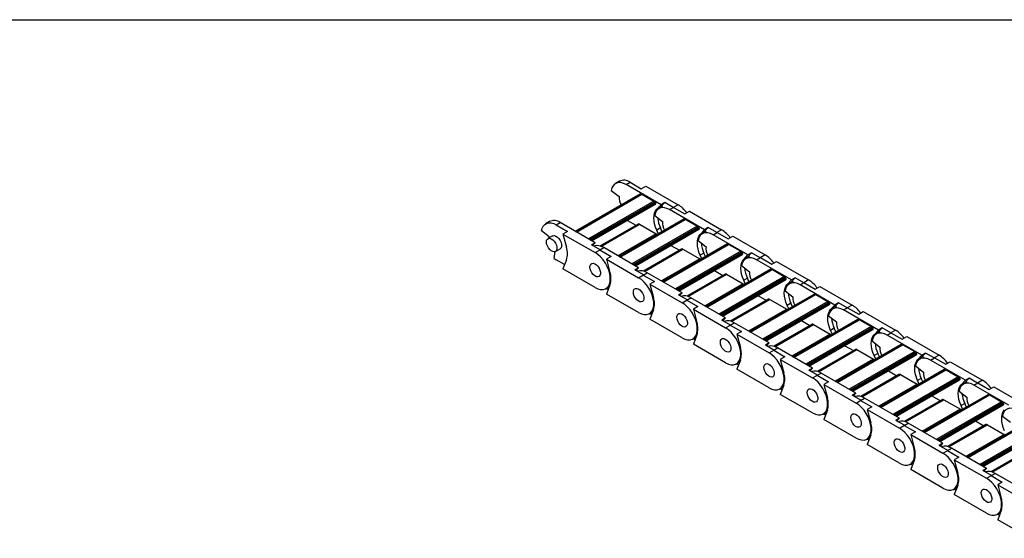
# Model space of a CAD drawing. Header units: millimetres. Extents: x 19 to 819, y 19 to 629.
# Tile 3 of 6: x 502 to 661, y 545 to 629. Entities that reach past the tile are written whole.
import ezdxf

# ---------------------------------------------------------------- set-up
doc = ezdxf.new("R2010")
doc.units = ezdxf.units.MM
doc.header["$LTSCALE"] = 3
doc.layers.add('TEXT', color=140, linetype='Continuous', lineweight=25)

msp = doc.modelspace()

# ---------------------------------------------------------------- linework, layer by layer
for p, q in [((598.638, 602.612), (598.002, 602.244)), ((599.727, 602.074), (600.363, 602.441)), ((600.363, 602.441), (602.173, 601.396)), ((597.324, 601.133), (598.588, 600.146)), ((605.341, 598.833), (599.727, 602.074)), ((602.173, 601.396), (602.915, 601.825)), ((602.915, 601.825), (608.106, 598.828)), ((601.951, 600.547), (591.554, 594.545)), ((591.581, 594.53), (601.996, 600.543)), ((602.197, 600.513), (591.707, 594.457)), ((591.75, 594.432), (602.272, 600.506)), ((604.181, 599.404), (593.66, 593.33)), ((593.833, 593.23), (604.282, 599.262)), ((601.996, 600.543), (602.122, 600.47)), ((602.272, 600.506), (604.181, 599.404)), ((604.324, 599.199), (593.908, 593.187)), ((604.457, 599.122), (594.042, 593.109)), ((604.516, 598.986), (594.189, 593.024)), ((594.22, 593.006), (604.449, 598.911)), ((604.324, 599.199), (604.457, 599.122)), ((604.65, 598.093), (605.341, 598.833)), ((604.65, 598.093), (605.244, 598.436)), ((605.596, 598.546), (605.002, 598.203)), ((605.244, 598.436), (605.109, 598.265)), ((605.244, 598.436), (605.935, 599.176)), ((605.935, 599.176), (605.341, 598.833)), ((607.321, 598.375), (605.935, 599.176)), ((606.727, 598.032), (607.363, 598.4)), ((612.341, 594.792), (606.727, 598.032)), ((608.106, 598.828), (607.321, 598.375)), ((607.363, 598.4), (609.173, 597.355)), ((609.173, 597.355), (609.916, 597.784)), ((609.916, 597.784), (615.106, 594.787)), ((587.395, 596.121), (586.759, 595.754)), ((608.952, 596.506), (598.555, 590.504)), ((598.581, 590.489), (608.997, 596.502)), ((609.198, 596.472), (598.707, 590.416)), ((598.751, 590.391), (609.273, 596.465)), ((599.947, 596.312), (601.313, 595.524)), ((604.325, 597.091), (605.588, 596.104)), ((608.997, 596.502), (609.123, 596.429)), ((609.273, 596.465), (611.182, 595.363)), ((587.345, 593.655), (586.081, 594.642)), ((588.484, 595.583), (589.12, 595.951)), ((588.484, 595.583), (590.293, 594.538)), ((594.734, 592.71), (589.12, 595.951)), ((590.293, 594.538), (589.551, 594.11)), ((601.655, 595.721), (595.508, 592.173)), ((595.678, 592.118), (601.88, 595.699)), ((611.182, 595.363), (600.66, 589.289)), ((600.833, 589.189), (611.282, 595.221)), ((611.324, 595.158), (600.908, 589.145)), ((611.458, 595.081), (601.042, 589.068)), ((611.516, 594.944), (601.189, 588.983)), ((601.221, 588.965), (611.449, 594.87)), ((601.88, 595.699), (604.574, 594.143)), ((605.244, 595.078), (604.65, 594.735)), ((604.904, 594.17), (604.65, 594.735)), ((605.498, 594.512), (605.244, 595.078)), ((611.324, 595.158), (611.458, 595.081)), ((611.651, 594.052), (612.341, 594.792)), ((612.596, 594.505), (612.003, 594.162)), ((612.245, 594.395), (612.935, 595.134)), ((612.935, 595.134), (612.341, 594.792)), ((614.321, 594.334), (612.935, 595.134)), ((615.106, 594.787), (614.321, 594.334)), ((587.884, 593.805), (587.141, 593.377)), ((587.328, 593.485), (587.345, 593.655)), ((589.551, 594.11), (594.742, 591.113)), ((589.551, 594.11), (590.123, 591.963)), ((604.574, 594.143), (598.412, 590.586)), ((611.325, 593.05), (612.589, 592.063)), ((611.651, 594.052), (612.245, 594.395)), ((612.245, 594.395), (612.109, 594.224)), ((613.727, 593.991), (614.364, 594.359)), ((619.341, 590.75), (613.727, 593.991)), ((614.364, 594.359), (616.174, 593.314)), ((616.174, 593.314), (616.916, 593.742)), ((616.916, 593.742), (622.107, 590.746)), ((588.341, 591.298), (589.084, 591.727)), ((594.734, 592.71), (594.14, 592.367)), ((595.526, 591.566), (594.14, 592.367)), ((594.318, 592.264), (594.734, 592.71)), ((594.742, 591.113), (595.526, 591.566)), ((595.484, 591.542), (596.12, 591.909)), ((595.484, 591.542), (597.294, 590.497)), ((601.734, 588.668), (596.12, 591.909)), ((608.655, 591.68), (602.509, 588.131)), ((602.678, 588.077), (608.88, 591.657)), ((615.952, 592.465), (605.555, 586.463)), ((605.581, 586.448), (615.997, 592.46)), ((616.198, 592.431), (605.707, 586.375)), ((605.751, 586.35), (616.273, 592.424)), ((606.947, 592.271), (608.313, 591.482)), ((618.182, 591.321), (607.66, 585.247)), ((608.88, 591.657), (611.574, 590.102)), ((615.997, 592.46), (616.123, 592.388)), ((616.273, 592.424), (618.182, 591.321)), ((588.153, 590.166), (588.294, 591.275)), ((589.821, 589.177), (588.484, 589.949)), ((590.123, 589.961), (589.551, 588.476)), ((597.294, 590.497), (596.551, 590.069)), ((596.551, 590.069), (601.742, 587.072)), ((596.551, 590.069), (597.124, 587.922)), ((611.574, 590.102), (605.413, 586.545)), ((607.834, 585.147), (618.283, 591.179)), ((618.324, 591.117), (607.909, 585.104)), ((618.458, 591.04), (608.042, 585.027)), ((618.516, 590.903), (608.19, 584.942)), ((608.221, 584.924), (618.45, 590.828)), ((612.245, 591.037), (611.651, 590.694)), ((611.905, 590.128), (611.651, 590.694)), ((612.499, 590.471), (612.245, 591.037)), ((618.324, 591.117), (618.458, 591.04)), ((618.651, 590.011), (619.341, 590.75)), ((618.651, 590.011), (619.245, 590.354)), ((619.597, 590.464), (619.003, 590.121)), ((619.245, 590.354), (619.11, 590.182)), ((619.245, 590.354), (619.935, 591.093)), ((619.935, 591.093), (619.341, 590.75)), ((621.322, 590.293), (619.935, 591.093)), ((620.728, 589.95), (621.364, 590.317)), ((626.342, 586.709), (620.728, 589.95)), ((622.107, 590.746), (621.322, 590.293)), ((621.364, 590.317), (623.174, 589.273)), ((594.742, 585.479), (589.551, 588.476)), ((601.734, 588.668), (601.14, 588.326)), ((602.527, 587.525), (601.14, 588.326)), ((601.318, 588.223), (601.734, 588.668)), ((622.952, 588.424), (612.555, 582.422)), ((612.582, 582.406), (622.997, 588.419)), ((623.198, 588.39), (612.708, 582.334)), ((612.752, 582.308), (623.273, 588.382)), ((613.948, 588.23), (615.314, 587.441)), ((618.325, 589.009), (619.589, 588.022)), ((622.997, 588.419), (623.123, 588.347)), ((623.174, 589.273), (623.916, 589.701)), ((623.273, 588.382), (625.182, 587.28)), ((623.916, 589.701), (629.107, 586.705)), ((601.742, 587.072), (602.527, 587.525)), ((602.484, 587.501), (603.121, 587.868)), ((602.484, 587.501), (604.294, 586.456)), ((608.735, 584.627), (603.121, 587.868)), ((615.656, 587.638), (609.509, 584.09)), ((609.678, 584.036), (615.881, 587.616)), ((625.182, 587.28), (614.661, 581.206)), ((614.834, 581.106), (625.283, 587.138)), ((625.325, 587.076), (614.909, 581.063)), ((625.458, 586.998), (615.043, 580.986)), ((625.517, 586.862), (615.19, 580.901)), ((615.221, 580.882), (625.45, 586.787)), ((615.881, 587.616), (618.575, 586.061)), ((619.245, 586.995), (618.651, 586.653)), ((618.905, 586.087), (618.651, 586.653)), ((619.499, 586.43), (619.245, 586.995)), ((625.325, 587.076), (625.458, 586.998)), ((625.652, 585.969), (626.342, 586.709)), ((626.246, 586.312), (626.936, 587.052)), ((626.936, 587.052), (626.342, 586.709)), ((628.322, 586.252), (626.936, 587.052)), ((629.107, 586.705), (628.322, 586.252)), ((596.466, 585.308), (596.742, 585.468)), ((596.821, 585.136), (596.494, 585.324)), ((597.124, 585.92), (596.551, 584.434)), ((604.294, 586.456), (603.552, 586.027)), ((603.552, 586.027), (608.742, 583.031)), ((603.552, 586.027), (604.124, 583.881)), ((618.575, 586.061), (612.413, 582.504)), ((625.652, 585.969), (626.246, 586.312)), ((626.597, 586.422), (626.003, 586.079)), ((626.246, 586.312), (626.11, 586.141)), ((627.728, 585.909), (628.364, 586.276)), ((633.342, 582.668), (627.728, 585.909)), ((628.364, 586.276), (630.174, 585.231)), ((630.174, 585.231), (630.917, 585.66)), ((630.917, 585.66), (636.107, 582.663)), ((601.742, 581.438), (596.551, 584.434)), ((608.735, 584.627), (608.141, 584.284)), ((609.527, 583.484), (608.141, 584.284)), ((608.319, 584.182), (608.735, 584.627)), ((608.742, 583.031), (609.527, 583.484)), ((609.485, 583.459), (610.121, 583.827)), ((609.485, 583.459), (611.294, 582.415)), ((615.735, 580.586), (610.121, 583.827)), ((622.656, 583.597), (616.509, 580.049)), ((616.679, 579.994), (622.881, 583.575)), ((629.953, 584.382), (619.556, 578.38)), ((619.582, 578.365), (629.998, 584.378)), ((630.199, 584.349), (619.708, 578.292)), ((619.752, 578.267), (630.274, 584.341)), ((620.948, 584.188), (622.314, 583.4)), ((622.881, 583.575), (625.575, 582.02)), ((625.326, 584.968), (626.59, 583.981)), ((629.998, 584.378), (630.124, 584.305)), ((630.274, 584.341), (632.183, 583.239)), ((604.124, 581.879), (603.552, 580.393)), ((611.294, 582.415), (610.552, 581.986)), ((610.552, 581.986), (615.743, 578.99)), ((610.552, 581.986), (611.124, 579.84)), ((625.575, 582.02), (619.413, 578.463)), ((632.183, 583.239), (621.661, 577.165)), ((621.835, 577.065), (632.284, 583.097)), ((632.325, 583.034), (621.909, 577.022)), ((632.459, 582.957), (622.043, 576.944)), ((632.517, 582.821), (622.19, 576.859)), ((622.222, 576.841), (632.45, 582.746)), ((626.246, 582.954), (625.652, 582.611)), ((625.905, 582.046), (625.652, 582.611)), ((626.499, 582.389), (626.246, 582.954)), ((632.325, 583.034), (632.459, 582.957)), ((632.652, 581.928), (633.342, 582.668)), ((632.652, 581.928), (633.246, 582.271)), ((633.598, 582.381), (633.004, 582.038)), ((633.246, 582.271), (633.11, 582.1)), ((633.246, 582.271), (633.936, 583.011)), ((633.936, 583.011), (633.342, 582.668)), ((635.322, 582.21), (633.936, 583.011)), ((634.728, 581.867), (635.365, 582.235)), ((640.342, 578.627), (634.728, 581.867)), ((636.107, 582.663), (635.322, 582.21)), ((635.365, 582.235), (637.175, 581.19)), ((603.467, 581.267), (603.743, 581.426)), ((603.822, 581.094), (603.495, 581.283)), ((608.742, 577.397), (603.552, 580.393)), ((615.735, 580.586), (615.141, 580.243)), ((616.528, 579.443), (615.141, 580.243)), ((615.319, 580.14), (615.735, 580.586)), ((636.953, 580.341), (626.556, 574.339)), ((626.582, 574.324), (636.998, 580.337)), ((637.199, 580.307), (626.708, 574.251)), ((626.752, 574.226), (637.274, 580.3)), ((632.326, 580.926), (633.59, 579.94)), ((636.998, 580.337), (637.124, 580.264)), ((637.175, 581.19), (637.917, 581.619)), ((637.274, 580.3), (639.183, 579.198)), ((637.917, 581.619), (643.108, 578.622)), ((615.743, 578.99), (616.528, 579.443)), ((616.485, 579.418), (617.121, 579.786)), ((616.485, 579.418), (618.295, 578.373)), ((622.735, 576.545), (617.121, 579.786)), ((629.656, 579.556), (623.51, 576.008)), ((623.679, 575.953), (629.881, 579.534)), ((627.949, 580.147), (629.314, 579.359)), ((639.183, 579.198), (628.661, 573.124)), ((628.835, 573.024), (639.284, 579.056)), ((639.325, 578.993), (628.91, 572.98)), ((639.459, 578.916), (629.043, 572.903)), ((639.517, 578.78), (629.191, 572.818)), ((629.222, 572.8), (639.451, 578.705)), ((629.881, 579.534), (632.575, 577.978)), ((633.246, 578.913), (632.652, 578.57)), ((633.5, 578.348), (633.246, 578.913)), ((639.325, 578.993), (639.459, 578.916)), ((640.246, 578.23), (640.936, 578.97)), ((640.936, 578.97), (640.342, 578.627)), ((642.323, 578.169), (640.936, 578.97)), ((610.467, 577.226), (610.743, 577.385)), ((610.822, 577.053), (610.495, 577.242)), ((611.124, 577.837), (610.552, 576.352)), ((618.295, 578.373), (617.552, 577.945)), ((617.552, 577.945), (622.743, 574.948)), ((617.552, 577.945), (618.125, 575.799)), ((632.575, 577.978), (626.414, 574.421)), ((632.906, 578.005), (632.652, 578.57)), ((639.652, 577.887), (640.342, 578.627)), ((639.652, 577.887), (640.246, 578.23)), ((640.598, 578.34), (640.004, 577.997)), ((640.246, 578.23), (640.111, 578.059)), ((641.729, 577.826), (642.365, 578.194)), ((647.343, 574.585), (641.729, 577.826)), ((643.108, 578.622), (642.323, 578.169)), ((642.365, 578.194), (644.175, 577.149)), ((644.175, 577.149), (644.917, 577.577)), ((644.917, 577.577), (650.108, 574.581)), ((615.743, 573.355), (610.552, 576.352)), ((622.735, 576.545), (622.141, 576.202)), ((623.528, 575.402), (622.141, 576.202)), ((622.32, 576.099), (622.735, 576.545)), ((623.485, 575.377), (624.122, 575.744)), ((629.736, 572.504), (624.122, 575.744)), ((636.657, 575.515), (630.51, 571.966)), ((630.679, 571.912), (636.882, 575.493)), ((643.954, 576.3), (633.556, 570.298)), ((633.583, 570.283), (643.999, 576.296)), ((644.199, 576.266), (633.709, 570.21)), ((633.753, 570.185), (644.274, 576.259)), ((634.949, 576.106), (636.315, 575.318)), ((636.882, 575.493), (639.576, 573.937)), ((639.326, 576.885), (640.59, 575.898)), ((643.999, 576.296), (644.124, 576.223)), ((644.274, 576.259), (646.184, 575.157)), ((622.743, 574.948), (623.528, 575.402)), ((623.485, 575.377), (625.295, 574.332)), ((625.295, 574.332), (624.553, 573.904)), ((624.553, 573.904), (629.743, 570.907)), ((624.553, 573.904), (625.125, 571.757)), ((639.576, 573.937), (633.414, 570.38)), ((646.184, 575.157), (635.662, 569.083)), ((635.835, 568.982), (646.284, 575.015)), ((646.326, 574.952), (635.91, 568.939)), ((646.459, 574.875), (636.044, 568.862)), ((646.518, 574.738), (636.191, 568.777)), ((636.223, 568.759), (646.451, 574.664)), ((640.246, 574.872), (639.652, 574.529)), ((639.906, 573.964), (639.652, 574.529)), ((640.5, 574.306), (640.246, 574.872)), ((646.326, 574.952), (646.459, 574.875)), ((646.653, 573.846), (647.343, 574.585)), ((646.653, 573.846), (647.247, 574.189)), ((647.598, 574.299), (647.004, 573.956)), ((647.247, 574.189), (647.111, 574.017)), ((647.247, 574.189), (647.937, 574.928)), ((647.937, 574.928), (647.343, 574.585)), ((649.323, 574.128), (647.937, 574.928)), ((648.729, 573.785), (649.366, 574.152)), ((650.108, 574.581), (649.323, 574.128)), ((649.366, 574.152), (651.175, 573.108)), ((617.467, 573.185), (617.743, 573.344)), ((617.823, 573.012), (617.495, 573.201)), ((618.125, 573.796), (617.552, 572.311)), ((622.743, 569.314), (617.552, 572.311)), ((629.736, 572.504), (629.142, 572.161)), ((629.32, 572.058), (629.736, 572.504)), ((646.327, 572.844), (647.591, 571.857)), ((654.343, 570.544), (648.729, 573.785)), ((651.175, 573.108), (651.918, 573.536)), ((651.918, 573.536), (657.108, 570.54)), ((630.528, 571.36), (629.142, 572.161)), ((629.743, 570.907), (630.528, 571.36)), ((630.486, 571.336), (631.122, 571.703)), ((630.486, 571.336), (632.296, 570.291)), ((636.736, 568.462), (631.122, 571.703)), ((643.657, 571.474), (637.51, 567.925)), ((637.68, 567.871), (643.882, 571.451)), ((650.954, 572.259), (640.557, 566.257)), ((640.583, 566.241), (650.999, 572.254)), ((651.2, 572.225), (640.709, 566.169)), ((640.753, 566.143), (651.275, 572.218)), ((641.949, 572.065), (643.315, 571.276)), ((653.184, 571.115), (642.662, 565.041)), ((642.836, 564.941), (653.285, 570.973)), ((653.326, 570.911), (642.91, 564.898)), ((653.46, 570.834), (643.044, 564.821)), ((643.882, 571.451), (646.576, 569.896)), ((647.247, 570.831), (646.653, 570.488)), ((647.501, 570.265), (647.247, 570.831)), ((650.999, 572.254), (651.125, 572.182)), ((651.275, 572.218), (653.184, 571.115)), ((653.326, 570.911), (653.46, 570.834)), ((654.247, 570.147), (654.937, 570.887)), ((654.937, 570.887), (654.343, 570.544)), ((656.323, 570.087), (654.937, 570.887)), ((624.468, 569.143), (624.744, 569.303)), ((624.823, 568.971), (624.496, 569.16)), ((625.125, 569.755), (624.553, 568.27)), ((632.296, 570.291), (631.553, 569.862)), ((631.553, 569.862), (636.744, 566.866)), ((631.553, 569.862), (632.125, 567.716)), ((646.576, 569.896), (640.414, 566.339)), ((653.518, 570.697), (643.192, 564.736)), ((643.223, 564.718), (653.451, 570.622)), ((646.907, 569.922), (646.653, 570.488)), ((653.653, 569.805), (654.343, 570.544)), ((653.653, 569.805), (654.247, 570.147)), ((654.599, 570.257), (654.005, 569.915)), ((654.247, 570.147), (654.111, 569.976)), ((655.73, 569.744), (656.366, 570.111)), ((661.343, 566.503), (655.73, 569.744)), ((657.108, 570.54), (656.323, 570.087)), ((656.366, 570.111), (658.176, 569.066)), ((658.176, 569.066), (658.918, 569.495)), ((658.918, 569.495), (664.109, 566.499)), ((629.743, 565.273), (624.553, 568.27)), ((636.736, 568.462), (636.142, 568.119)), ((637.529, 567.319), (636.142, 568.119)), ((636.32, 568.017), (636.736, 568.462)), ((637.486, 567.295), (638.123, 567.662)), ((643.736, 564.421), (638.123, 567.662)), ((657.954, 568.218), (647.557, 562.215)), ((647.584, 562.2), (657.999, 568.213)), ((658.2, 568.184), (647.709, 562.128)), ((647.753, 562.102), (658.275, 568.176)), ((648.95, 568.024), (650.316, 567.235)), ((653.327, 568.803), (654.591, 567.816)), ((657.999, 568.213), (658.125, 568.14)), ((658.275, 568.176), (660.184, 567.074)), ((636.744, 566.866), (637.529, 567.319)), ((637.486, 567.295), (639.296, 566.25)), ((639.296, 566.25), (638.553, 565.821)), ((650.657, 567.432), (644.511, 563.884)), ((644.68, 563.83), (650.882, 567.41)), ((660.184, 567.074), (649.663, 561)), ((649.836, 560.9), (660.285, 566.932)), ((660.326, 566.87), (649.911, 560.857)), ((660.46, 566.792), (650.044, 560.78)), ((660.519, 566.656), (650.192, 560.694)), ((650.223, 560.676), (660.452, 566.581)), ((650.882, 567.41), (653.576, 565.855)), ((654.247, 566.789), (653.653, 566.446)), ((653.907, 565.881), (653.653, 566.446)), ((654.501, 566.224), (654.247, 566.789)), ((660.326, 566.87), (660.46, 566.792)), ((631.468, 565.102), (631.744, 565.261)), ((631.823, 564.93), (631.496, 565.118)), ((632.125, 565.714), (631.553, 564.228)), ((638.553, 565.821), (643.744, 562.825)), ((638.553, 565.821), (639.126, 563.675)), ((643.736, 564.421), (643.142, 564.078)), ((643.321, 563.975), (643.736, 564.421)), ((653.576, 565.855), (647.415, 562.298)), ((660.327, 564.762), (661.591, 563.775)), ((636.744, 561.232), (631.553, 564.228)), ((644.529, 563.278), (643.142, 564.078)), ((643.744, 562.825), (644.529, 563.278)), ((644.487, 563.253), (645.123, 563.621)), ((644.487, 563.253), (646.296, 562.209)), ((650.737, 560.38), (645.123, 563.621)), ((657.658, 563.391), (651.511, 559.843)), ((651.68, 559.788), (657.883, 563.369)), ((664.955, 564.176), (654.558, 558.174)), ((654.584, 558.159), (665, 564.172)), ((665.2, 564.142), (654.71, 558.086)), ((654.754, 558.061), (665.275, 564.135)), ((655.95, 563.982), (657.316, 563.194)), ((667.185, 563.033), (656.663, 556.959)), ((656.836, 556.859), (667.285, 562.891)), ((667.327, 562.828), (656.911, 556.816)), ((657.883, 563.369), (660.577, 561.814)), ((638.469, 561.061), (638.744, 561.22)), ((639.126, 561.673), (638.553, 560.187)), ((646.296, 562.209), (645.554, 561.78)), ((645.554, 561.78), (650.744, 558.784)), ((645.554, 561.78), (646.126, 559.634)), ((660.577, 561.814), (654.415, 558.257)), ((667.461, 562.751), (657.045, 556.738)), ((667.519, 562.615), (657.192, 556.653)), ((657.224, 556.635), (667.452, 562.54)), ((638.824, 560.888), (638.497, 561.077)), ((643.744, 557.191), (638.553, 560.187)), ((650.737, 560.38), (650.143, 560.037)), ((651.529, 559.237), (650.143, 560.037)), ((650.321, 559.934), (650.737, 560.38)), ((650.744, 558.784), (651.529, 559.237)), ((651.487, 559.212), (652.123, 559.58)), ((651.487, 559.212), (653.297, 558.167)), ((657.737, 556.339), (652.123, 559.58)), ((653.297, 558.167), (652.554, 557.739)), ((664.658, 559.35), (658.511, 555.802)), ((658.681, 555.747), (664.883, 559.328)), ((645.469, 557.02), (645.745, 557.179)), ((645.824, 556.847), (645.497, 557.036)), ((646.126, 557.631), (645.554, 556.146)), ((652.554, 557.739), (657.745, 554.742)), ((652.554, 557.739), (653.127, 555.592)), ((650.744, 553.149), (645.554, 556.146)), ((657.737, 556.339), (657.143, 555.996)), ((658.53, 555.195), (657.143, 555.996)), ((657.321, 555.893), (657.737, 556.339)), ((657.745, 554.742), (658.53, 555.195)), ((658.487, 555.171), (659.124, 555.538)), ((658.487, 555.171), (660.297, 554.126)), ((664.738, 552.297), (659.124, 555.538)), ((653.127, 553.59), (652.554, 552.105)), ((660.297, 554.126), (659.555, 553.698)), ((659.555, 553.698), (664.745, 550.701)), ((659.555, 553.698), (660.127, 551.551)), ((652.469, 552.979), (652.745, 553.138)), ((652.824, 552.806), (652.497, 552.995)), ((657.745, 549.108), (652.554, 552.105)), ((659.47, 548.937), (659.745, 549.097)), ((659.825, 548.765), (659.498, 548.954)), ((660.127, 549.549), (659.555, 548.063)), ((664.745, 545.067), (659.555, 548.063))]:
    msp.add_line(p, q)
at = {"flags": 128}
for points in [[(599.727, 602.074), (599.303, 602.275), (598.892, 602.385), (598.507, 602.4), (598.159, 602.32), (597.858, 602.146), (597.614, 601.885), (597.434, 601.543), (597.324, 601.133)], [(604.65, 594.735), (604.453, 595.233), (604.309, 595.731), (604.222, 596.216), (604.192, 596.679), (604.222, 597.107), (604.309, 597.491), (604.453, 597.822), (604.65, 598.093)], [(606.727, 598.032), (606.303, 598.234), (605.893, 598.344), (605.507, 598.359), (605.159, 598.279), (604.858, 598.105), (604.614, 597.843), (604.435, 597.502), (604.325, 597.091)], [(586.081, 594.642), (586.191, 595.053), (586.371, 595.394), (586.615, 595.656), (586.916, 595.829), (587.264, 595.91), (587.649, 595.895), (588.06, 595.785), (588.484, 595.583)], [(586.893, 592.827), (586.93, 593.094), (587.04, 593.294), (587.212, 593.409), (587.431, 593.429), (587.678, 593.351), (587.93, 593.184), (588.165, 592.941), (588.363, 592.645), (588.506, 592.321), (588.58, 591.999), (588.58, 591.707), (588.506, 591.471), (588.363, 591.312), (588.165, 591.244), (587.93, 591.273), (587.678, 591.397), (587.431, 591.604), (587.212, 591.877), (587.04, 592.19), (586.93, 592.517), (586.893, 592.827)], [(587.884, 593.805), (587.955, 593.838), (588.174, 593.857), (588.42, 593.78), (588.672, 593.612), (588.908, 593.37), (589.106, 593.073), (589.248, 592.75), (589.323, 592.428), (589.323, 592.136), (589.248, 591.9), (589.106, 591.741), (589.084, 591.727)], [(604.574, 594.143), (604.636, 594.1), (604.693, 594.048)], [(611.651, 590.694), (611.454, 591.192), (611.31, 591.689), (611.222, 592.175), (611.192, 592.637), (611.222, 593.066), (611.31, 593.45), (611.454, 593.781), (611.651, 594.052)], [(613.727, 593.991), (613.304, 594.193), (612.893, 594.303), (612.508, 594.318), (612.159, 594.237), (611.859, 594.064), (611.615, 593.802), (611.435, 593.461), (611.325, 593.05)], [(594.742, 585.479), (595.19, 585.268), (595.623, 585.161), (596.026, 585.16), (596.385, 585.266), (596.688, 585.475), (596.925, 585.78), (597.088, 586.171), (597.171, 586.634), (597.171, 587.154), (597.088, 587.713), (596.925, 588.291), (596.688, 588.87), (596.385, 589.429), (596.026, 589.95), (595.623, 590.414), (595.19, 590.807), (594.742, 591.113)], [(611.574, 590.102), (611.636, 590.059), (611.694, 590.006)], [(618.651, 586.653), (618.454, 587.151), (618.31, 587.648), (618.222, 588.134), (618.193, 588.596), (618.222, 589.025), (618.31, 589.409), (618.454, 589.74), (618.651, 590.011)], [(620.728, 589.95), (620.304, 590.152), (619.893, 590.262), (619.508, 590.277), (619.16, 590.196), (618.859, 590.022), (618.615, 589.761), (618.435, 589.42), (618.325, 589.009)], [(593.893, 588.786), (593.931, 589.053), (594.04, 589.253), (594.212, 589.368), (594.432, 589.387), (594.678, 589.31), (594.93, 589.143), (595.166, 588.9), (595.364, 588.604), (595.506, 588.28), (595.581, 587.958), (595.581, 587.666), (595.506, 587.43), (595.364, 587.271), (595.166, 587.203), (594.93, 587.232), (594.678, 587.356), (594.432, 587.563), (594.212, 587.836), (594.04, 588.149), (593.931, 588.475), (593.893, 588.786)], [(593.893, 588.786), (593.931, 589.053), (594.04, 589.253), (594.212, 589.368), (594.432, 589.387), (594.678, 589.31), (594.93, 589.143), (595.166, 588.9), (595.364, 588.604), (595.506, 588.28), (595.581, 587.958), (595.581, 587.666), (595.506, 587.43), (595.364, 587.271), (595.166, 587.203), (594.93, 587.232), (594.678, 587.356), (594.432, 587.563), (594.212, 587.836), (594.04, 588.149), (593.931, 588.475), (593.893, 588.786)], [(601.742, 581.438), (602.19, 581.227), (602.623, 581.119), (603.026, 581.119), (603.385, 581.224), (603.689, 581.433), (603.926, 581.739), (604.088, 582.13), (604.171, 582.593), (604.171, 583.113), (604.088, 583.671), (603.926, 584.25), (603.689, 584.829), (603.385, 585.388), (603.026, 585.909), (602.623, 586.373), (602.19, 586.765), (601.742, 587.072)], [(596.742, 585.468), (596.852, 585.54), (597.047, 585.721)], [(600.893, 584.745), (600.931, 585.012), (601.041, 585.212), (601.213, 585.326), (601.432, 585.346), (601.678, 585.269), (601.931, 585.101), (602.166, 584.859), (602.364, 584.562), (602.506, 584.239), (602.581, 583.917), (602.581, 583.625), (602.506, 583.389), (602.364, 583.229), (602.166, 583.162), (601.931, 583.191), (601.678, 583.314), (601.432, 583.522), (601.213, 583.794), (601.041, 584.108), (600.931, 584.434), (600.893, 584.745)], [(600.893, 584.745), (600.931, 585.012), (601.041, 585.212), (601.213, 585.326), (601.432, 585.346), (601.678, 585.269), (601.931, 585.101), (602.166, 584.859), (602.364, 584.562), (602.506, 584.239), (602.581, 583.917), (602.581, 583.625), (602.506, 583.389), (602.364, 583.229), (602.166, 583.162), (601.931, 583.191), (601.678, 583.314), (601.432, 583.522), (601.213, 583.794), (601.041, 584.108), (600.931, 584.434), (600.893, 584.745)], [(618.575, 586.061), (618.637, 586.018), (618.694, 585.965)], [(625.652, 582.611), (625.455, 583.109), (625.31, 583.607), (625.223, 584.093), (625.193, 584.555), (625.223, 584.983), (625.31, 585.368), (625.455, 585.699), (625.652, 585.969)], [(627.728, 585.909), (627.304, 586.11), (626.894, 586.22), (626.508, 586.235), (626.16, 586.155), (625.859, 585.981), (625.615, 585.72), (625.436, 585.378), (625.326, 584.968)], [(608.742, 577.397), (609.191, 577.186), (609.624, 577.078), (610.027, 577.077), (610.386, 577.183), (610.689, 577.392), (610.926, 577.697), (611.089, 578.088), (611.171, 578.552), (611.171, 579.071), (611.089, 579.63), (610.926, 580.209), (610.689, 580.788), (610.386, 581.347), (610.027, 581.868), (609.624, 582.332), (609.191, 582.724), (608.742, 583.031)], [(625.575, 582.02), (625.637, 581.977), (625.694, 581.924)], [(632.652, 578.57), (632.455, 579.068), (632.311, 579.566), (632.223, 580.051), (632.193, 580.514), (632.223, 580.942), (632.311, 581.326), (632.455, 581.658), (632.652, 581.928)], [(634.728, 581.867), (634.305, 582.069), (633.894, 582.179), (633.509, 582.194), (633.16, 582.114), (632.86, 581.94), (632.616, 581.679), (632.436, 581.337), (632.326, 580.926)], [(603.743, 581.426), (603.852, 581.498), (604.047, 581.68)], [(607.894, 580.704), (607.931, 580.971), (608.041, 581.17), (608.213, 581.285), (608.432, 581.305), (608.679, 581.227), (608.931, 581.06), (609.167, 580.817), (609.364, 580.521), (609.507, 580.198), (609.581, 579.875), (609.581, 579.583), (609.507, 579.347), (609.364, 579.188), (609.167, 579.12), (608.931, 579.149), (608.679, 579.273), (608.432, 579.481), (608.213, 579.753), (608.041, 580.067), (607.931, 580.393), (607.894, 580.704)], [(607.894, 580.704), (607.931, 580.971), (608.041, 581.17), (608.213, 581.285), (608.432, 581.305), (608.679, 581.227), (608.931, 581.06), (609.167, 580.817), (609.364, 580.521), (609.507, 580.198), (609.581, 579.875), (609.581, 579.583), (609.507, 579.347), (609.364, 579.188), (609.167, 579.12), (608.931, 579.149), (608.679, 579.273), (608.432, 579.481), (608.213, 579.753), (608.041, 580.067), (607.931, 580.393), (607.894, 580.704)], [(615.743, 573.355), (616.191, 573.145), (616.624, 573.037), (617.027, 573.036), (617.386, 573.142), (617.689, 573.351), (617.926, 573.656), (618.089, 574.047), (618.172, 574.51), (618.172, 575.03), (618.089, 575.589), (617.926, 576.168), (617.689, 576.746), (617.386, 577.306), (617.027, 577.826), (616.624, 578.291), (616.191, 578.683), (615.743, 578.99)], [(610.743, 577.385), (610.853, 577.457), (611.048, 577.638)], [(614.894, 576.662), (614.932, 576.929), (615.042, 577.129), (615.214, 577.244), (615.433, 577.264), (615.679, 577.186), (615.931, 577.019), (616.167, 576.776), (616.365, 576.48), (616.507, 576.156), (616.582, 575.834), (616.582, 575.542), (616.507, 575.306), (616.365, 575.147), (616.167, 575.079), (615.931, 575.108), (615.679, 575.232), (615.433, 575.439), (615.214, 575.712), (615.042, 576.025), (614.932, 576.352), (614.894, 576.662)], [(614.894, 576.662), (614.932, 576.929), (615.042, 577.129), (615.214, 577.244), (615.433, 577.264), (615.679, 577.186), (615.931, 577.019), (616.167, 576.776), (616.365, 576.48), (616.507, 576.156), (616.582, 575.834), (616.582, 575.542), (616.507, 575.306), (616.365, 575.147), (616.167, 575.079), (615.931, 575.108), (615.679, 575.232), (615.433, 575.439), (615.214, 575.712), (615.042, 576.025), (614.932, 576.352), (614.894, 576.662)], [(632.575, 577.978), (632.637, 577.936), (632.695, 577.883)], [(639.652, 574.529), (639.455, 575.027), (639.311, 575.525), (639.223, 576.01), (639.194, 576.473), (639.223, 576.901), (639.311, 577.285), (639.455, 577.616), (639.652, 577.887)], [(641.729, 577.826), (641.305, 578.028), (640.894, 578.138), (640.509, 578.153), (640.161, 578.072), (639.86, 577.899), (639.616, 577.637), (639.436, 577.296), (639.326, 576.885)], [(622.743, 569.314), (623.191, 569.103), (623.624, 568.996), (624.027, 568.995), (624.386, 569.101), (624.69, 569.31), (624.927, 569.615), (625.089, 570.006), (625.172, 570.469), (625.172, 570.989), (625.089, 571.548), (624.927, 572.126), (624.69, 572.705), (624.386, 573.264), (624.027, 573.785), (623.624, 574.249), (623.191, 574.642), (622.743, 574.948)], [(639.576, 573.937), (639.638, 573.894), (639.695, 573.842)], [(648.729, 573.785), (648.306, 573.987), (647.895, 574.097), (647.509, 574.112), (647.161, 574.031), (646.86, 573.858), (646.616, 573.596), (646.437, 573.255), (646.327, 572.844)], [(617.743, 573.344), (617.853, 573.416), (618.048, 573.597)], [(621.894, 572.621), (621.932, 572.888), (622.042, 573.088), (622.214, 573.203), (622.433, 573.222), (622.68, 573.145), (622.932, 572.978), (623.167, 572.735), (623.365, 572.439), (623.507, 572.115), (623.582, 571.793), (623.582, 571.501), (623.507, 571.265), (623.365, 571.106), (623.167, 571.038), (622.932, 571.067), (622.68, 571.191), (622.433, 571.398), (622.214, 571.671), (622.042, 571.984), (621.932, 572.311), (621.894, 572.621)], [(621.894, 572.621), (621.932, 572.888), (622.042, 573.088), (622.214, 573.203), (622.433, 573.222), (622.68, 573.145), (622.932, 572.978), (623.167, 572.735), (623.365, 572.439), (623.507, 572.115), (623.582, 571.793), (623.582, 571.501), (623.507, 571.265), (623.365, 571.106), (623.167, 571.038), (622.932, 571.067), (622.68, 571.191), (622.433, 571.398), (622.214, 571.671), (622.042, 571.984), (621.932, 572.311), (621.894, 572.621)], [(646.653, 570.488), (646.456, 570.986), (646.311, 571.483), (646.224, 571.969), (646.194, 572.431), (646.224, 572.86), (646.311, 573.244), (646.456, 573.575), (646.653, 573.846)], [(629.743, 565.273), (630.192, 565.062), (630.625, 564.955), (631.028, 564.954), (631.387, 565.06), (631.69, 565.269), (631.927, 565.574), (632.09, 565.965), (632.172, 566.428), (632.172, 566.948), (632.09, 567.507), (631.927, 568.085), (631.69, 568.664), (631.387, 569.223), (631.028, 569.744), (630.625, 570.208), (630.192, 570.6), (629.743, 570.907)], [(624.744, 569.303), (624.853, 569.375), (625.048, 569.556)], [(628.895, 568.58), (628.933, 568.847), (629.042, 569.047), (629.214, 569.162), (629.433, 569.181), (629.68, 569.104), (629.932, 568.936), (630.168, 568.694), (630.365, 568.398), (630.508, 568.074), (630.582, 567.752), (630.582, 567.46), (630.508, 567.224), (630.365, 567.065), (630.168, 566.997), (629.932, 567.026), (629.68, 567.15), (629.433, 567.357), (629.214, 567.629), (629.042, 567.943), (628.933, 568.269), (628.895, 568.58)], [(628.895, 568.58), (628.933, 568.847), (629.042, 569.047), (629.214, 569.162), (629.433, 569.181), (629.68, 569.104), (629.932, 568.936), (630.168, 568.694), (630.365, 568.398), (630.508, 568.074), (630.582, 567.752), (630.582, 567.46), (630.508, 567.224), (630.365, 567.065), (630.168, 566.997), (629.932, 567.026), (629.68, 567.15), (629.433, 567.357), (629.214, 567.629), (629.042, 567.943), (628.933, 568.269), (628.895, 568.58)], [(646.576, 569.896), (646.638, 569.853), (646.695, 569.8)], [(653.653, 566.446), (653.456, 566.945), (653.312, 567.442), (653.224, 567.928), (653.195, 568.39), (653.224, 568.818), (653.312, 569.203), (653.456, 569.534), (653.653, 569.805)], [(655.73, 569.744), (655.306, 569.946), (654.895, 570.056), (654.51, 570.071), (654.161, 569.99), (653.861, 569.816), (653.617, 569.555), (653.437, 569.214), (653.327, 568.803)], [(636.744, 561.232), (637.192, 561.021), (637.625, 560.913), (638.028, 560.912), (638.387, 561.018), (638.69, 561.227), (638.927, 561.533), (639.09, 561.923), (639.173, 562.387), (639.173, 562.907), (639.09, 563.465), (638.927, 564.044), (638.69, 564.623), (638.387, 565.182), (638.028, 565.703), (637.625, 566.167), (637.192, 566.559), (636.744, 566.866)], [(662.73, 565.703), (662.306, 565.904), (661.895, 566.014), (661.51, 566.029), (661.162, 565.949), (660.861, 565.775), (660.617, 565.514), (660.437, 565.172), (660.327, 564.762)], [(631.744, 565.261), (631.854, 565.334), (632.049, 565.515)], [(635.895, 564.539), (635.933, 564.806), (636.043, 565.006), (636.215, 565.12), (636.434, 565.14), (636.68, 565.063), (636.933, 564.895), (637.168, 564.653), (637.366, 564.356), (637.508, 564.033), (637.583, 563.711), (637.583, 563.418), (637.508, 563.182), (637.366, 563.023), (637.168, 562.955), (636.933, 562.985), (636.68, 563.108), (636.434, 563.316), (636.215, 563.588), (636.043, 563.902), (635.933, 564.228), (635.895, 564.539)], [(635.895, 564.539), (635.933, 564.806), (636.043, 565.006), (636.215, 565.12), (636.434, 565.14), (636.68, 565.063), (636.933, 564.895), (637.168, 564.653), (637.366, 564.356), (637.508, 564.033), (637.583, 563.711), (637.583, 563.418), (637.508, 563.182), (637.366, 563.023), (637.168, 562.955), (636.933, 562.985), (636.68, 563.108), (636.434, 563.316), (636.215, 563.588), (636.043, 563.902), (635.933, 564.228), (635.895, 564.539)], [(653.576, 565.855), (653.638, 565.812), (653.696, 565.759)], [(660.653, 562.405), (660.456, 562.903), (660.312, 563.401), (660.224, 563.887), (660.195, 564.349), (660.224, 564.777), (660.312, 565.161), (660.456, 565.493), (660.653, 565.763)], [(643.744, 557.191), (644.192, 556.98), (644.625, 556.872), (645.028, 556.871), (645.388, 556.977), (645.691, 557.186), (645.928, 557.491), (646.09, 557.882), (646.173, 558.345), (646.173, 558.865), (646.09, 559.424), (645.928, 560.003), (645.691, 560.581), (645.388, 561.141), (645.028, 561.661), (644.625, 562.126), (644.192, 562.518), (643.744, 562.825)], [(638.744, 561.22), (638.854, 561.292), (639.049, 561.474)], [(660.577, 561.814), (660.639, 561.771), (660.696, 561.718)], [(642.896, 560.498), (642.933, 560.765), (643.043, 560.964), (643.215, 561.079), (643.434, 561.099), (643.681, 561.021), (643.933, 560.854), (644.168, 560.611), (644.366, 560.315), (644.509, 559.991), (644.583, 559.669), (644.583, 559.377), (644.509, 559.141), (644.366, 558.982), (644.168, 558.914), (643.933, 558.943), (643.681, 559.067), (643.434, 559.275), (643.215, 559.547), (643.043, 559.86), (642.933, 560.187), (642.896, 560.498)], [(642.896, 560.498), (642.933, 560.765), (643.043, 560.964), (643.215, 561.079), (643.434, 561.099), (643.681, 561.021), (643.933, 560.854), (644.168, 560.611), (644.366, 560.315), (644.509, 559.991), (644.583, 559.669), (644.583, 559.377), (644.509, 559.141), (644.366, 558.982), (644.168, 558.914), (643.933, 558.943), (643.681, 559.067), (643.434, 559.275), (643.215, 559.547), (643.043, 559.86), (642.933, 560.187), (642.896, 560.498)], [(650.744, 553.149), (651.193, 552.939), (651.626, 552.831), (652.029, 552.83), (652.388, 552.936), (652.691, 553.145), (652.928, 553.45), (653.091, 553.841), (653.174, 554.304), (653.174, 554.824), (653.091, 555.383), (652.928, 555.961), (652.691, 556.54), (652.388, 557.1), (652.029, 557.62), (651.626, 558.085), (651.193, 558.477), (650.744, 558.784)], [(645.745, 557.179), (645.855, 557.251), (646.049, 557.432)], [(649.896, 556.456), (649.934, 556.723), (650.043, 556.923), (650.215, 557.038), (650.434, 557.058), (650.681, 556.98), (650.933, 556.813), (651.169, 556.57), (651.366, 556.274), (651.509, 555.95), (651.583, 555.628), (651.583, 555.336), (651.509, 555.1), (651.366, 554.941), (651.169, 554.873), (650.933, 554.902), (650.681, 555.026), (650.434, 555.233), (650.215, 555.506), (650.043, 555.819), (649.934, 556.146), (649.896, 556.456)], [(649.896, 556.456), (649.934, 556.723), (650.043, 556.923), (650.215, 557.038), (650.434, 557.058), (650.681, 556.98), (650.933, 556.813), (651.169, 556.57), (651.366, 556.274), (651.509, 555.95), (651.583, 555.628), (651.583, 555.336), (651.509, 555.1), (651.366, 554.941), (651.169, 554.873), (650.933, 554.902), (650.681, 555.026), (650.434, 555.233), (650.215, 555.506), (650.043, 555.819), (649.934, 556.146), (649.896, 556.456)], [(652.745, 553.138), (652.855, 553.21), (653.05, 553.391)], [(657.745, 549.108), (658.193, 548.897), (658.626, 548.79), (659.029, 548.789), (659.388, 548.895), (659.692, 549.104), (659.929, 549.409), (660.091, 549.8), (660.174, 550.263), (660.174, 550.783), (660.091, 551.342), (659.929, 551.92), (659.692, 552.499), (659.388, 553.058), (659.029, 553.579), (658.626, 554.043), (658.193, 554.436), (657.745, 554.742)], [(656.896, 552.415), (656.934, 552.682), (657.044, 552.882), (657.216, 552.997), (657.435, 553.016), (657.681, 552.939), (657.934, 552.772), (658.169, 552.529), (658.367, 552.233), (658.509, 551.909), (658.584, 551.587), (658.584, 551.295), (658.509, 551.059), (658.367, 550.9), (658.169, 550.832), (657.934, 550.861), (657.681, 550.985), (657.435, 551.192), (657.216, 551.465), (657.044, 551.778), (656.934, 552.105), (656.896, 552.415)], [(656.896, 552.415), (656.934, 552.682), (657.044, 552.882), (657.216, 552.997), (657.435, 553.016), (657.681, 552.939), (657.934, 552.772), (658.169, 552.529), (658.367, 552.233), (658.509, 551.909), (658.584, 551.587), (658.584, 551.295), (658.509, 551.059), (658.367, 550.9), (658.169, 550.832), (657.934, 550.861), (657.681, 550.985), (657.435, 551.192), (657.216, 551.465), (657.044, 551.778), (656.934, 552.105), (656.896, 552.415)], [(659.745, 549.097), (659.855, 549.169), (660.05, 549.35)]]:
    msp.add_lwpolyline(points, dxfattribs=at)
for centre, radius, start, end in [((599.358, 601.084), 1.689, 53.47043, 115.21911), ((600.767, 599.941), 2.189, 174.64923, 211.7582), ((601.97, 600.508), 0.0435, 52.99098, 115.69856), ((602.228, 600.447), 0.0737, 53.57906, 115.11048), ((604.054, 599.207), 0.235, 13.5615, 57.08689), ((604.375, 599.278), 0.094, 190.06348, 237.07143), ((604.364, 599.054), 0.167, 300.7196, 335.6865), ((604.395, 599.015), 0.124, 346.40708, 59.8967), ((605.619, 594.787), 4.745, 35.40882, 58.39982), ((588.115, 594.593), 1.689, 53.47043, 115.21911), ((609.801, 597.196), 5.025, 185.42247, 204.9296), ((607.768, 595.9), 2.189, 174.64923, 211.7582), ((608.971, 596.467), 0.0435, 52.99098, 115.69856), ((609.229, 596.406), 0.0737, 53.57906, 115.11048), ((601.748, 595.515), 0.226, 54.38242, 114.30712), ((611.054, 595.166), 0.235, 13.5615, 57.08689), ((611.375, 595.237), 0.094, 190.06348, 237.07143), ((611.364, 595.013), 0.167, 300.7196, 335.6865), ((611.395, 594.974), 0.124, 346.40708, 59.8967), ((612.62, 590.746), 4.745, 35.40882, 58.39982), ((586.947, 590.962), 3.331, 342.50572, 17.49428), ((595.097, 590.497), 1.744, 54.07185, 109.15823), ((608.748, 591.473), 0.226, 54.38242, 114.30712), ((616.802, 593.155), 5.025, 185.42247, 204.9296), ((614.768, 591.859), 2.189, 174.64923, 211.7582), ((615.971, 592.426), 0.0435, 52.99098, 115.69856), ((616.229, 592.364), 0.0737, 53.57906, 115.11048), ((618.055, 591.124), 0.235, 13.5615, 57.08689), ((590.282, 593.051), 3.586, 233.58038, 239.89949), ((618.375, 591.196), 0.094, 190.06348, 237.07143), ((618.364, 590.972), 0.167, 300.7196, 335.6865), ((618.396, 590.932), 0.124, 346.40708, 59.8967), ((619.62, 586.704), 4.745, 35.40882, 58.39982), ((602.098, 586.456), 1.744, 54.07185, 109.15823), ((623.802, 589.113), 5.025, 185.42247, 204.9296), ((622.971, 588.384), 0.0435, 52.99098, 115.69856), ((623.23, 588.323), 0.0737, 53.57906, 115.11048), ((593.947, 586.921), 3.331, 342.50572, 17.49428), ((615.749, 587.432), 0.226, 54.38242, 114.30712), ((621.769, 587.818), 2.189, 174.64923, 211.7582), ((625.055, 587.083), 0.235, 13.5615, 57.08689), ((625.376, 587.155), 0.094, 190.06348, 237.07143), ((625.365, 586.931), 0.167, 300.7196, 335.6865), ((625.396, 586.891), 0.124, 346.40708, 59.8967), ((626.62, 582.663), 4.745, 35.40882, 58.39982), ((600.948, 582.88), 3.331, 342.50572, 17.49428), ((609.098, 582.415), 1.744, 54.07185, 109.15823), ((622.749, 583.391), 0.226, 54.38242, 114.30712), ((630.802, 585.072), 5.025, 185.42247, 204.9296), ((628.769, 583.777), 2.189, 174.64923, 211.7582), ((629.972, 584.343), 0.0435, 52.99098, 115.69856), ((630.23, 584.282), 0.0737, 53.57906, 115.11048), ((632.055, 583.042), 0.235, 13.5615, 57.08689), ((632.376, 583.113), 0.094, 190.06348, 237.07143), ((632.365, 582.889), 0.167, 300.7196, 335.6865), ((632.396, 582.85), 0.124, 346.40708, 59.8967), ((633.621, 578.622), 4.745, 35.40882, 58.39982), ((637.803, 581.031), 5.025, 185.42247, 204.9296), ((636.972, 580.302), 0.0435, 52.99098, 115.69856), ((637.23, 580.241), 0.0737, 53.57906, 115.11048), ((607.948, 578.839), 3.331, 342.50572, 17.49428), ((616.098, 578.374), 1.744, 54.07185, 109.15823), ((629.749, 579.35), 0.226, 54.38242, 114.30712), ((635.769, 579.735), 2.189, 174.64923, 211.7582), ((639.056, 579.001), 0.235, 13.5615, 57.08689), ((639.376, 579.072), 0.094, 190.06348, 237.07143), ((639.365, 578.848), 0.167, 300.7196, 335.6865), ((639.397, 578.809), 0.124, 346.40708, 59.8967), ((640.621, 574.581), 4.745, 35.40882, 58.39982), ((614.948, 574.797), 3.331, 342.50572, 17.49428), ((623.099, 574.333), 1.744, 54.07185, 109.15823), ((636.75, 575.309), 0.226, 54.38242, 114.30712), ((644.803, 576.99), 5.025, 185.42247, 204.9296), ((642.77, 575.694), 2.189, 174.64923, 211.7582), ((643.972, 576.261), 0.0435, 52.99098, 115.69856), ((644.231, 576.199), 0.0737, 53.57906, 115.11048), ((646.056, 574.959), 0.235, 13.5615, 57.08689), ((646.377, 575.031), 0.094, 190.06348, 237.07143), ((646.366, 574.807), 0.167, 300.7196, 335.6865), ((646.397, 574.768), 0.124, 346.40708, 59.8967), ((647.622, 570.539), 4.745, 35.40882, 58.39982), ((651.803, 572.949), 5.025, 185.42247, 204.9296), ((621.949, 570.756), 3.331, 342.50572, 17.49428), ((630.099, 570.291), 1.744, 54.07185, 109.15823), ((643.75, 571.267), 0.226, 54.38242, 114.30712), ((649.77, 571.653), 2.189, 174.64923, 211.7582), ((650.973, 572.22), 0.0435, 52.99098, 115.69856), ((651.231, 572.158), 0.0737, 53.57906, 115.11048), ((653.056, 570.918), 0.235, 13.5615, 57.08689), ((653.377, 570.99), 0.094, 190.06348, 237.07143), ((653.398, 570.726), 0.124, 346.40708, 59.8967), ((653.366, 570.766), 0.167, 300.7196, 335.6865), ((654.622, 566.498), 4.745, 35.40882, 58.39982), ((628.949, 566.715), 3.331, 342.50572, 17.49428), ((637.099, 566.25), 1.744, 54.07185, 109.15823), ((658.804, 568.907), 5.025, 185.42247, 204.9296), ((656.77, 567.612), 2.189, 174.64923, 211.7582), ((657.973, 568.178), 0.0435, 52.99098, 115.69856), ((658.231, 568.117), 0.0737, 53.57906, 115.11048), ((650.75, 567.226), 0.226, 54.38242, 114.30712), ((660.057, 566.877), 0.235, 13.5615, 57.08689), ((660.377, 566.948), 0.094, 190.06348, 237.07143), ((660.366, 566.725), 0.167, 300.7196, 335.6865), ((660.398, 566.685), 0.124, 346.40708, 59.8967), ((635.949, 562.674), 3.331, 342.50572, 17.49428), ((644.1, 562.209), 1.744, 54.07185, 109.15823), ((657.751, 563.185), 0.226, 54.38242, 114.30712), ((642.95, 558.633), 3.331, 342.50572, 17.49428), ((651.1, 558.168), 1.744, 54.07185, 109.15823), ((649.95, 554.591), 3.331, 342.50572, 17.49428), ((658.101, 554.126), 1.744, 54.07185, 109.15823), ((656.95, 550.55), 3.331, 342.50572, 17.49428)]:
    msp.add_arc(centre, radius, start, end)
at = {"layer": 'TEXT'}
msp.add_line((19.05, 628.65), (819.15, 628.65), dxfattribs=at)

doc.saveas('drawing.dxf')
